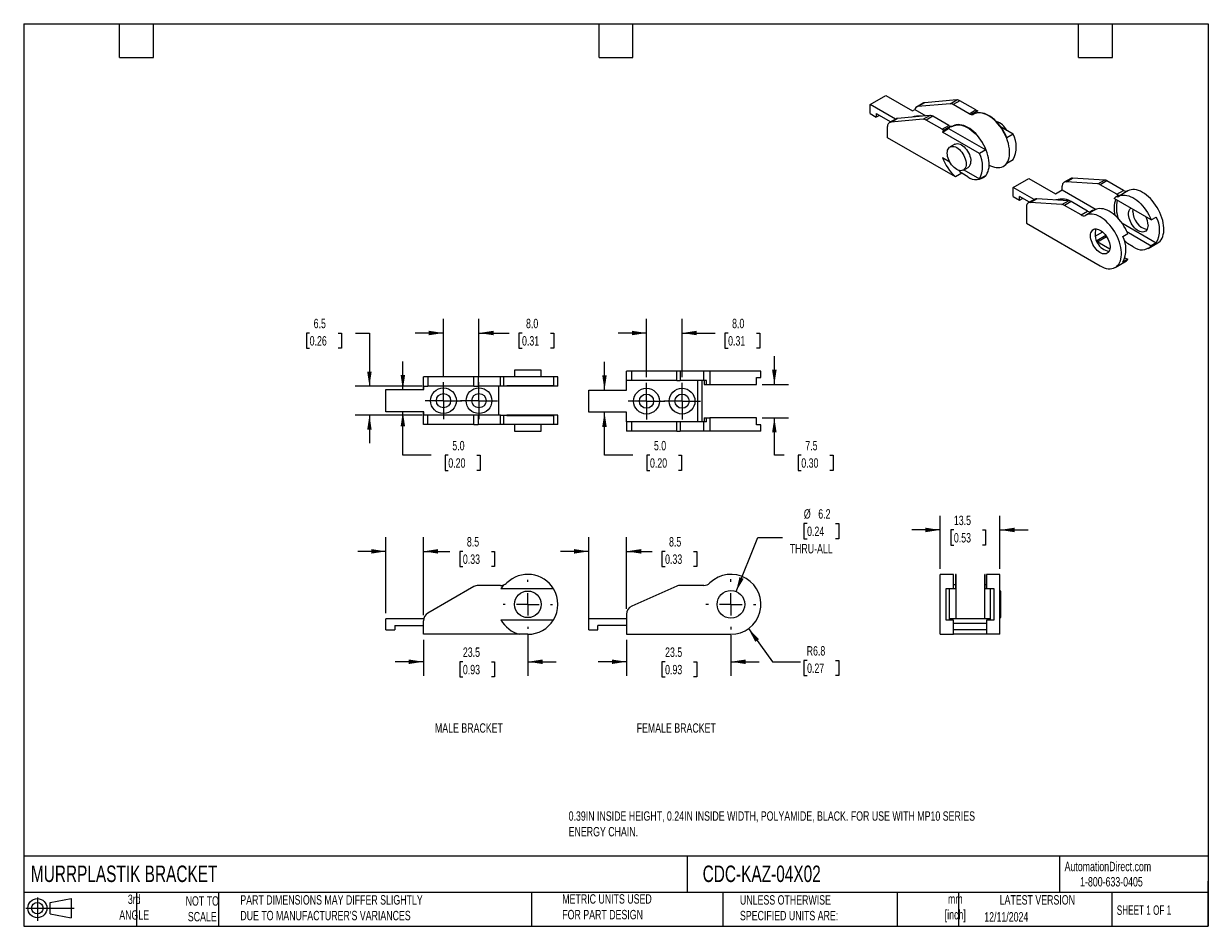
# Model space of a CAD drawing. Header units: millimetres. Extents: x 6 to 273, y 6 to 210.
import ezdxf

# ---------------------------------------------------------------- set-up
doc = ezdxf.new("R2010")
doc.units = ezdxf.units.MM
doc.layers.add('TEXT', color=140, linetype='Continuous', lineweight=25)
doc.styles.add('SLDTEXTSTYLE0', font='TXT', dxfattribs={"width": 0.7})
doc.styles.add('SLDTEXTSTYLE1', font='TXT', dxfattribs={"width": 0.65})
doc.dimstyles.new('SLDDIMSTYLE0', dxfattribs={"dimtxt": 2.158008, "dimasz": 3.302, "dimexe": 0, "dimexo": 0.0625, "dimgap": 0.539502, "dimtad": 0, "dimtih": 1, "dimtoh": 1, "dimrnd": 1e-09, "dimzin": 12, "dimdsep": 46, "dimtxsty": 'SLDTEXTSTYLE0', "dimsah": 1, "dimcen": 0, "dimadec": 0, "dimazin": 3, "dimtfac": 1, "dimtofl": 0, "dimtmove": 0, "dimatfit": 3, "dimfxl": 0, "dimfrac": 2, "dimtolj": 1, "dimtzin": 12, "dimarcsym": 0})
doc.dimstyles.new('SLDDIMSTYLE1', dxfattribs={"dimtxt": 2.158008, "dimasz": 3.302, "dimexe": 0, "dimexo": 0.0625, "dimgap": 0.539502, "dimtad": 0, "dimtih": 1, "dimtoh": 1, "dimrnd": 1e-09, "dimzin": 12, "dimdsep": 46, "dimtxsty": 'SLDTEXTSTYLE0', "dimsah": 1, "dimcen": 0, "dimadec": 0, "dimazin": 3, "dimtfac": 1, "dimtofl": 0, "dimtmove": 0, "dimatfit": 3, "dimfxl": 0, "dimfrac": 2, "dimtolj": 1, "dimtzin": 12, "dimarcsym": 0})
doc.dimstyles.new('SLDDIMSTYLE2', dxfattribs={"dimtxt": 2.158008, "dimasz": 3.302, "dimexe": 0, "dimexo": 0.0625, "dimgap": 0.539502, "dimtad": 0, "dimtih": 1, "dimtoh": 1, "dimrnd": 1e-09, "dimzin": 12, "dimdsep": 46, "dimtxsty": 'SLDTEXTSTYLE0', "dimsah": 1, "dimcen": 0.09, "dimadec": 0, "dimazin": 3, "dimtfac": 1, "dimtmove": 0, "dimatfit": 0, "dimfxl": 0, "dimfrac": 2, "dimtolj": 1, "dimtzin": 12, "dimarcsym": 0})
doc.dimstyles.new('SLDDIMSTYLE3', dxfattribs={"dimtxt": 2.158008, "dimasz": 3.302, "dimexe": 0, "dimexo": 0.0625, "dimgap": 0.539502, "dimtad": 0, "dimtih": 1, "dimtoh": 1, "dimrnd": 1e-09, "dimzin": 4, "dimdsep": 46, "dimtxsty": 'SLDTEXTSTYLE0', "dimsah": 1, "dimcen": 0.09, "dimadec": 0, "dimazin": 1, "dimtfac": 1, "dimtmove": 0, "dimatfit": 0, "dimfxl": 0, "dimfrac": 2, "dimtolj": 1, "dimtzin": 12, "dimarcsym": 0})

# ---------------------------------------------------------------- blocks, each defined once
blk = doc.blocks.new('Block11')
at = {"color": 7, "linetype": 'Continuous', "lineweight": 18}
for p, q in [((0, 2.88), (10.87, 2.88)), ((2.59, 5.31), (2.59, 0)), ((5.48, 4.17), (10.18, 5.03)), ((5.48, 1.6), (5.48, 4.17)), ((10.18, 5.03), (10.18, 0.73)), ((5.48, 1.6), (10.18, 0.73))]:
    blk.add_line(p, q, dxfattribs=at)
for radius in [2.15, 1.29]:
    blk.add_circle((2.59, 2.88), radius, dxfattribs=at)
blk = doc.blocks.new('Block12')
at = {"color": 7, "linetype": 'Continuous'}
blk.add_blockref('Block11', (0, 0), dxfattribs=at)
blk = doc.blocks.new('_D')
at = {"color": 7, "linetype": 'Continuous', "lineweight": 0}
for p, q in [((182.72, 97.04), (181.99, 97.04)), ((181.99, 97.04), (181.99, 93.61)), ((189.13, 97.04), (189.85, 97.04)), ((189.85, 97.04), (189.85, 93.61)), ((166.73, 81.71), (171.66, 93.9)), ((171.66, 93.9), (177.21, 93.9)), ((181.99, 93.61), (182.72, 93.61)), ((189.85, 93.61), (189.13, 93.61))]:
    blk.add_line(p, q, dxfattribs=at)
at = {"color": 7, "linetype": 'Continuous', "lineweight": 18}
blk.add_solid([(166.73, 81.71), (168.44, 84.58), (167.5, 84.96)], dxfattribs=at)
at = {"color": 7, "linetype": 'Continuous', "lineweight": 18, "char_height": 2.117, "attachment_point": 1, "style": 'SLDTEXTSTYLE0'}
for s, insert in [('%%c', (181.99, 100.25)), ('6.2', (185.24, 100.25)), ('0.24', (182.72, 96.33)), ('THRU-ALL', (178.8, 92.42))]:
    blk.add_mtext(s, dxfattribs=dict(at, insert=insert))
blk = doc.blocks.new('_D_1')
at = {"color": 7, "linetype": 'Continuous', "lineweight": 0}
for p, q in [((169.53, 73.36), (174.92, 65.91)), ((174.92, 65.91), (181.27, 65.91)), ((182.72, 66.21), (181.99, 66.21)), ((181.99, 66.21), (181.99, 62.78)), ((189.13, 66.21), (189.85, 66.21)), ((189.85, 66.21), (189.85, 62.78)), ((181.99, 62.78), (182.72, 62.78)), ((189.85, 62.78), (189.13, 62.78))]:
    blk.add_line(p, q, dxfattribs=at)
at = {"color": 7, "linetype": 'Continuous', "lineweight": 18}
blk.add_solid([(169.53, 73.36), (171.05, 70.39), (171.87, 70.98)], dxfattribs=at)
at = {"color": 7, "linetype": 'Continuous', "lineweight": 18, "char_height": 2.117, "attachment_point": 1, "style": 'SLDTEXTSTYLE0'}
for s, insert in [('R6.8', (182.63, 69.42)), ('0.27', (182.72, 65.51))]:
    blk.add_mtext(s, dxfattribs=dict(at, insert=insert))
blk = doc.blocks.new('_D_2')
at = {"color": 7, "linetype": 'Continuous', "lineweight": 0}
for p, q in [((142.07, 70.81), (142.07, 62.73)), ((165.57, 71.92), (165.57, 62.73)), ((142.07, 65.91), (135.72, 65.91)), ((150.75, 65.91), (150.02, 65.91)), ((150.02, 65.91), (150.02, 62.48)), ((157.16, 65.91), (157.88, 65.91)), ((157.88, 65.91), (157.88, 62.48)), ((165.57, 65.91), (171.92, 65.91)), ((150.02, 62.48), (150.75, 62.48)), ((157.88, 62.48), (157.16, 62.48))]:
    blk.add_line(p, q, dxfattribs=at)
at = {"color": 7, "linetype": 'Continuous', "lineweight": 18}
for points in [[(142.07, 65.91), (138.77, 66.41), (138.77, 65.4)], [(165.57, 65.91), (168.88, 65.4), (168.88, 66.41)]]:
    blk.add_solid(points, dxfattribs=at)
at = {"color": 7, "linetype": 'Continuous', "lineweight": 18, "char_height": 2.117, "attachment_point": 1, "style": 'SLDTEXTSTYLE0'}
for s, insert in [('23.5', (150.75, 69.12)), ('0.93', (150.75, 65.2))]:
    blk.add_mtext(s, dxfattribs=dict(at, insert=insert))
blk = doc.blocks.new('_D_3')
at = {"color": 7, "linetype": 'Continuous', "lineweight": 0}
for p, q in [((133.57, 74.35), (133.57, 93.94)), ((142.07, 77.85), (142.07, 93.94)), ((133.57, 90.76), (127.22, 90.76)), ((142.07, 90.76), (147.82, 90.76)), ((150.75, 90.76), (150.02, 90.76)), ((150.02, 90.76), (150.02, 87.33)), ((157.16, 90.76), (157.88, 90.76)), ((157.88, 90.76), (157.88, 87.33)), ((150.02, 87.33), (150.75, 87.33)), ((157.88, 87.33), (157.16, 87.33))]:
    blk.add_line(p, q, dxfattribs=at)
at = {"color": 7, "linetype": 'Continuous', "lineweight": 18}
for points in [[(133.57, 90.76), (130.27, 91.27), (130.27, 90.25)], [(142.07, 90.76), (145.38, 90.25), (145.38, 91.27)]]:
    blk.add_solid(points, dxfattribs=at)
at = {"color": 7, "linetype": 'Continuous', "lineweight": 18, "char_height": 2.117, "attachment_point": 1, "style": 'SLDTEXTSTYLE0'}
for s, insert in [('8.5', (151.64, 93.97)), ('0.33', (150.75, 90.06))]:
    blk.add_mtext(s, dxfattribs=dict(at, insert=insert))
blk = doc.blocks.new('_D_4')
at = {"color": 7, "linetype": 'Continuous', "lineweight": 0}
for p, q in [((87.9, 76.85), (87.9, 93.94)), ((96.35, 76.39), (96.35, 93.94)), ((87.9, 90.76), (81.55, 90.76)), ((96.35, 90.76), (102.31, 90.76)), ((105.23, 90.76), (104.51, 90.76)), ((104.51, 90.76), (104.51, 87.33)), ((111.65, 90.76), (112.37, 90.76)), ((112.37, 90.76), (112.37, 87.33)), ((104.51, 87.33), (105.23, 87.33)), ((112.37, 87.33), (111.65, 87.33))]:
    blk.add_line(p, q, dxfattribs=at)
at = {"color": 7, "linetype": 'Continuous', "lineweight": 18}
for points in [[(87.9, 90.76), (84.6, 91.27), (84.6, 90.25)], [(96.35, 90.76), (99.66, 90.25), (99.66, 91.27)]]:
    blk.add_solid(points, dxfattribs=at)
at = {"color": 7, "linetype": 'Continuous', "lineweight": 18, "char_height": 2.117, "attachment_point": 1, "style": 'SLDTEXTSTYLE0'}
for s, insert in [('8.5', (106.13, 93.97)), ('0.33', (105.23, 90.06))]:
    blk.add_mtext(s, dxfattribs=dict(at, insert=insert))
blk = doc.blocks.new('_D_5')
at = {"color": 7, "linetype": 'Continuous', "lineweight": 0}
for p, q in [((119.85, 72.02), (119.85, 62.73)), ((96.35, 70.81), (96.35, 62.73)), ((96.35, 65.91), (90, 65.91)), ((105.23, 65.91), (104.51, 65.91)), ((104.51, 65.91), (104.51, 62.48)), ((111.65, 65.91), (112.37, 65.91)), ((112.37, 65.91), (112.37, 62.48)), ((119.85, 65.91), (126.2, 65.91)), ((104.51, 62.48), (105.23, 62.48)), ((112.37, 62.48), (111.65, 62.48))]:
    blk.add_line(p, q, dxfattribs=at)
at = {"color": 7, "linetype": 'Continuous', "lineweight": 18}
for points in [[(96.35, 65.91), (93.05, 66.41), (93.05, 65.4)], [(119.85, 65.91), (123.16, 65.4), (123.16, 66.41)]]:
    blk.add_solid(points, dxfattribs=at)
at = {"color": 7, "linetype": 'Continuous', "lineweight": 18, "char_height": 2.117, "attachment_point": 1, "style": 'SLDTEXTSTYLE0'}
for s, insert in [('23.5', (105.23, 69.12)), ('0.93', (105.23, 65.2))]:
    blk.add_mtext(s, dxfattribs=dict(at, insert=insert))
blk = doc.blocks.new('SW_CENTERMARKSYMBOL_0')
at = {"color": 0, "linetype": 'Continuous', "lineweight": 18}
for p, q in [((0, 5.08), (0, 5.54)), ((-5.08, 0), (-5.54, 0)), ((0, 0), (-2.54, 0)), ((0, 0), (0, 2.54)), ((0, 0), (0, -2.54)), ((0, 0), (2.54, 0)), ((5.08, 0), (5.54, 0)), ((0, -5.08), (0, -5.54))]:
    blk.add_line(p, q, dxfattribs=at)
blk = doc.blocks.new('SW_CENTERMARKSYMBOL_1')
at = {"color": 0, "linetype": 'Continuous', "lineweight": 18}
for p, q in [((0, 5.08), (0, 5.64)), ((-5.08, 0), (-5.64, 0)), ((0, 0), (-2.54, 0)), ((0, 0), (0, 2.54)), ((0, 0), (0, -2.54)), ((0, 0), (2.54, 0)), ((5.08, 0), (5.64, 0)), ((0, -5.08), (0, -5.64))]:
    blk.add_line(p, q, dxfattribs=at)
blk = doc.blocks.new('_D_6')
at = {"color": 7, "linetype": 'Continuous', "lineweight": 0}
for p, q in [((175.35, 128.33), (175.35, 134.68)), ((172.58, 128.33), (178.52, 128.33)), ((172.58, 120.83), (178.52, 120.83)), ((175.35, 112.41), (175.35, 120.83)), ((177.53, 112.41), (175.35, 112.41)), ((181.42, 112.41), (180.7, 112.41)), ((180.7, 112.41), (180.7, 108.98)), ((187.83, 112.41), (188.56, 112.41)), ((188.56, 112.41), (188.56, 108.98)), ((180.7, 108.98), (181.42, 108.98)), ((188.56, 108.98), (187.83, 108.98))]:
    blk.add_line(p, q, dxfattribs=at)
at = {"color": 7, "linetype": 'Continuous', "lineweight": 18}
for points in [[(175.35, 128.33), (175.86, 131.63), (174.84, 131.63)], [(175.35, 120.83), (174.84, 117.53), (175.86, 117.53)]]:
    blk.add_solid(points, dxfattribs=at)
at = {"color": 7, "linetype": 'Continuous', "lineweight": 18, "char_height": 2.117, "attachment_point": 1, "style": 'SLDTEXTSTYLE0'}
for s, insert in [('7.5', (182.32, 115.62)), ('0.30', (181.42, 111.71))]:
    blk.add_mtext(s, dxfattribs=dict(at, insert=insert))
blk = doc.blocks.new('_D_7')
at = {"color": 7, "linetype": 'Continuous', "lineweight": 0}
for p, q in [((146.57, 129.99), (146.57, 143.09)), ((154.57, 129.99), (154.57, 143.09)), ((146.57, 139.91), (140.22, 139.91)), ((154.57, 139.91), (162.01, 139.91)), ((164.94, 139.91), (164.21, 139.91)), ((164.21, 139.91), (164.21, 136.48)), ((171.35, 139.91), (172.08, 139.91)), ((172.08, 139.91), (172.08, 136.48)), ((164.21, 136.48), (164.94, 136.48)), ((172.08, 136.48), (171.35, 136.48))]:
    blk.add_line(p, q, dxfattribs=at)
at = {"color": 7, "linetype": 'Continuous', "lineweight": 18}
for points in [[(146.57, 139.91), (143.27, 140.42), (143.27, 139.41)], [(154.57, 139.91), (157.88, 139.41), (157.88, 140.42)]]:
    blk.add_solid(points, dxfattribs=at)
at = {"color": 7, "linetype": 'Continuous', "lineweight": 18, "char_height": 2.117, "attachment_point": 1, "style": 'SLDTEXTSTYLE0'}
for s, insert in [('8.0', (165.84, 143.12)), ('0.31', (164.94, 139.21))]:
    blk.add_mtext(s, dxfattribs=dict(at, insert=insert))
blk = doc.blocks.new('_D_8')
at = {"color": 7, "linetype": 'Continuous', "lineweight": 0}
for p, q in [((100.85, 130.09), (100.85, 143.09)), ((108.85, 130.09), (108.85, 143.09)), ((100.85, 139.91), (94.5, 139.91)), ((108.85, 139.91), (115.62, 139.91)), ((118.54, 139.91), (117.82, 139.91)), ((117.82, 139.91), (117.82, 136.48)), ((124.95, 139.91), (125.68, 139.91)), ((125.68, 139.91), (125.68, 136.48)), ((117.82, 136.48), (118.54, 136.48)), ((125.68, 136.48), (124.95, 136.48))]:
    blk.add_line(p, q, dxfattribs=at)
at = {"color": 7, "linetype": 'Continuous', "lineweight": 18}
for points in [[(100.85, 139.91), (97.55, 140.42), (97.55, 139.41)], [(108.85, 139.91), (112.16, 139.41), (112.16, 140.42)]]:
    blk.add_solid(points, dxfattribs=at)
at = {"color": 7, "linetype": 'Continuous', "lineweight": 18, "char_height": 2.117, "attachment_point": 1, "style": 'SLDTEXTSTYLE0'}
for s, insert in [('8.0', (119.44, 143.12)), ('0.31', (118.54, 139.21))]:
    blk.add_mtext(s, dxfattribs=dict(at, insert=insert))
blk = doc.blocks.new('_D_9')
at = {"color": 7, "linetype": 'Continuous', "lineweight": 0}
for p, q in [((91.71, 127.18), (91.71, 133.53)), ((91.71, 112.41), (91.71, 122.18)), ((98.06, 112.41), (91.71, 112.41)), ((101.95, 112.41), (101.23, 112.41)), ((101.23, 112.41), (101.23, 108.98)), ((108.37, 112.41), (109.09, 112.41)), ((109.09, 112.41), (109.09, 108.98)), ((101.23, 108.98), (101.95, 108.98)), ((109.09, 108.98), (108.37, 108.98))]:
    blk.add_line(p, q, dxfattribs=at)
at = {"color": 7, "linetype": 'Continuous', "lineweight": 18}
for points in [[(91.71, 127.18), (92.22, 130.48), (91.21, 130.48)], [(91.71, 122.18), (91.21, 118.88), (92.22, 118.88)]]:
    blk.add_solid(points, dxfattribs=at)
at = {"color": 7, "linetype": 'Continuous', "lineweight": 18, "char_height": 2.117, "attachment_point": 1, "style": 'SLDTEXTSTYLE0'}
for s, insert in [('5.0', (102.85, 115.62)), ('0.20', (101.95, 111.71))]:
    blk.add_mtext(s, dxfattribs=dict(at, insert=insert))
blk = doc.blocks.new('_D_10')
at = {"color": 7, "linetype": 'Continuous', "lineweight": 0}
for p, q in [((137.11, 127.08), (137.11, 133.43)), ((137.11, 112.41), (137.11, 122.08)), ((143.46, 112.41), (137.11, 112.41)), ((147.35, 112.41), (146.62, 112.41)), ((146.62, 112.41), (146.62, 108.98)), ((153.76, 112.41), (154.48, 112.41)), ((154.48, 112.41), (154.48, 108.98)), ((146.62, 108.98), (147.35, 108.98)), ((154.48, 108.98), (153.76, 108.98))]:
    blk.add_line(p, q, dxfattribs=at)
at = {"color": 7, "linetype": 'Continuous', "lineweight": 18}
for points in [[(137.11, 127.08), (137.61, 130.38), (136.6, 130.38)], [(137.11, 122.08), (136.6, 118.78), (137.61, 118.78)]]:
    blk.add_solid(points, dxfattribs=at)
at = {"color": 7, "linetype": 'Continuous', "lineweight": 18, "char_height": 2.117, "attachment_point": 1, "style": 'SLDTEXTSTYLE0'}
for s, insert in [('5.0', (148.24, 115.62)), ('0.20', (147.35, 111.71))]:
    blk.add_mtext(s, dxfattribs=dict(at, insert=insert))
blk = doc.blocks.new('_D_11')
at = {"color": 7, "linetype": 'Continuous', "lineweight": 0}
for p, q in [((70.73, 139.91), (70, 139.91)), ((70, 139.91), (70, 136.48)), ((77.14, 139.91), (77.87, 139.91)), ((77.87, 139.91), (77.87, 136.48)), ((81.03, 139.91), (84.19, 139.91)), ((84.19, 139.91), (84.19, 127.93)), ((70, 136.48), (70.73, 136.48)), ((77.87, 136.48), (77.14, 136.48)), ((96.08, 127.93), (81.01, 127.93)), ((96.08, 121.43), (81.01, 121.43)), ((84.19, 121.43), (84.19, 115.08))]:
    blk.add_line(p, q, dxfattribs=at)
at = {"color": 7, "linetype": 'Continuous', "lineweight": 18}
for points in [[(84.19, 127.93), (84.69, 131.23), (83.68, 131.23)], [(84.19, 121.43), (83.68, 118.13), (84.69, 118.13)]]:
    blk.add_solid(points, dxfattribs=at)
at = {"color": 7, "linetype": 'Continuous', "lineweight": 18, "char_height": 2.117, "attachment_point": 1, "style": 'SLDTEXTSTYLE0'}
for s, insert in [('6.5', (71.63, 143.12)), ('0.26', (70.73, 139.21))]:
    blk.add_mtext(s, dxfattribs=dict(at, insert=insert))
blk = doc.blocks.new('SW_CENTERMARKSYMBOL_2')
at = {"color": 0, "linetype": 'Continuous', "lineweight": 18}
for p, q in [((0, 2.54), (0, 4.14)), ((-2.54, 0), (-4.14, 0)), ((0, 0), (-2.54, 0)), ((0, 0), (0, 2.54)), ((0, 0), (0, -2.54)), ((0, 0), (2.54, 0)), ((2.54, 0), (4.14, 0)), ((0, -2.54), (0, -4.14))]:
    blk.add_line(p, q, dxfattribs=at)
blk = doc.blocks.new('SW_CENTERMARKSYMBOL_3')
at = {"color": 0, "linetype": 'Continuous', "lineweight": 18}
for p, q in [((0, 2.54), (0, 4.14)), ((-2.54, 0), (-4.14, 0)), ((0, 0), (-2.54, 0)), ((0, 0), (0, 2.54)), ((0, 0), (0, -2.54)), ((0, 0), (2.54, 0)), ((2.54, 0), (4.14, 0)), ((0, -2.54), (0, -4.14))]:
    blk.add_line(p, q, dxfattribs=at)
blk = doc.blocks.new('SW_CENTERMARKSYMBOL_4')
at = {"color": 0, "linetype": 'Continuous', "lineweight": 18}
for p, q in [((0, 2.54), (0, 4.14)), ((-2.54, 0), (-4.14, 0)), ((0, 0), (-2.54, 0)), ((0, 0), (0, 2.54)), ((0, 0), (0, -2.54)), ((0, 0), (2.54, 0)), ((2.54, 0), (4.14, 0)), ((0, -2.54), (0, -4.14))]:
    blk.add_line(p, q, dxfattribs=at)
blk = doc.blocks.new('SW_CENTERMARKSYMBOL_5')
at = {"color": 0, "linetype": 'Continuous', "lineweight": 18}
for p, q in [((0, 2.54), (0, 4.14)), ((-2.54, 0), (-4.14, 0)), ((0, 0), (-2.54, 0)), ((0, 0), (0, 2.54)), ((0, 0), (0, -2.54)), ((0, 0), (2.54, 0)), ((2.54, 0), (4.14, 0)), ((0, -2.54), (0, -4.14))]:
    blk.add_line(p, q, dxfattribs=at)
blk = doc.blocks.new('_D_12')
at = {"color": 7, "linetype": 'Continuous', "lineweight": 0}
for p, q in [((212.65, 86.85), (212.65, 98.76)), ((226.15, 86.85), (226.15, 98.76)), ((212.65, 95.58), (206.3, 95.58)), ((215.77, 95.58), (215.05, 95.58)), ((215.05, 95.58), (215.05, 92.15)), ((222.19, 95.58), (222.91, 95.58)), ((222.91, 95.58), (222.91, 92.15)), ((226.15, 95.58), (232.5, 95.58)), ((215.05, 92.15), (215.77, 92.15)), ((222.91, 92.15), (222.19, 92.15))]:
    blk.add_line(p, q, dxfattribs=at)
at = {"color": 7, "linetype": 'Continuous', "lineweight": 18}
for points in [[(212.65, 95.58), (209.35, 96.09), (209.35, 95.07)], [(226.15, 95.58), (229.45, 95.07), (229.45, 96.09)]]:
    blk.add_solid(points, dxfattribs=at)
at = {"color": 7, "linetype": 'Continuous', "lineweight": 18, "char_height": 2.117, "attachment_point": 1, "style": 'SLDTEXTSTYLE0'}
for s, insert in [('13.5', (215.77, 98.79)), ('0.53', (215.77, 94.88))]:
    blk.add_mtext(s, dxfattribs=dict(at, insert=insert))

msp = doc.modelspace()

# ---------------------------------------------------------------- linework, layer by layer
for p, q in [((196.887, 191.358), (200.423, 193.399)), ((200.423, 193.399), (206.436, 189.928)), ((216.422, 192.395), (209.12, 191.742)), ((214.937, 191.538), (216.422, 192.395)), ((217.129, 192.206), (215.644, 191.349)), ((220.7, 190.144), (217.129, 192.206)), ((202.603, 188.059), (196.887, 191.358)), ((196.887, 189.317), (196.887, 191.358)), ((206.436, 189.928), (206.966, 190.234)), ((206.966, 190.234), (209.443, 188.804)), ((208.827, 191.652), (207.342, 190.795)), ((209.12, 191.742), (207.635, 190.885)), ((214.937, 191.538), (207.635, 190.885)), ((219.215, 189.287), (215.644, 191.349)), ((219.215, 189.287), (220.7, 190.144)), ((221.156, 189.968), (219.742, 189.152)), ((220.171, 189.177), (220.743, 189.507)), ((220.849, 189.446), (220.743, 189.507)), ((196.887, 189.317), (198.301, 188.501)), ((198.301, 189.317), (201.542, 187.446)), ((198.301, 189.317), (198.301, 188.501)), ((199.009, 188.909), (198.301, 188.501)), ((202.746, 188.141), (201.261, 187.284)), ((201.554, 187.375), (203.039, 188.232)), ((208.856, 188.027), (201.554, 187.375)), ((210.341, 188.885), (203.039, 188.232)), ((208.856, 188.027), (210.341, 188.885)), ((211.048, 188.695), (209.563, 187.838)), ((213.134, 185.777), (209.563, 187.838)), ((214.619, 186.634), (211.048, 188.695)), ((220.275, 189.223), (220.205, 189.182)), ((200.847, 183.888), (200.847, 186.369)), ((213.134, 185.777), (214.619, 186.634)), ((213.177, 185.139), (214.592, 185.956)), ((221.545, 180.309), (213.177, 185.139)), ((215.004, 186.417), (213.59, 185.601)), ((214.592, 185.956), (222.959, 181.125)), ((215.609, 186.529), (215.538, 186.488)), ((229.111, 184.676), (226.383, 186.251)), ((229.111, 184.676), (227.697, 183.86)), ((216.153, 175.052), (200.847, 183.888)), ((215.964, 182.405), (214.903, 181.792)), ((213.177, 179.423), (214.822, 178.474)), ((222.959, 181.125), (221.545, 180.309)), ((227.697, 178.144), (229.111, 178.96)), ((217.903, 176.596), (218.964, 177.208)), ((217.989, 176.646), (221.545, 174.593)), ((226.92, 177.471), (226.991, 177.512)), ((217.567, 175.868), (216.153, 175.052)), ((218.878, 175.111), (217.567, 175.868)), ((221.545, 174.593), (222.959, 175.409)), ((222.253, 174.777), (222.324, 174.818)), ((229.11, 172.675), (232.646, 174.716)), ((232.646, 174.716), (238.656, 171.246)), ((242.075, 174.713), (240.591, 173.856)), ((241.015, 173.948), (242.5, 174.805)), ((248.162, 173.497), (241.015, 173.948)), ((249.647, 174.354), (242.5, 174.805)), ((248.162, 173.497), (249.647, 174.354)), ((250.222, 174.163), (248.737, 173.306)), ((253.948, 172.012), (250.222, 174.163)), ((233.827, 169.952), (229.11, 172.675)), ((229.11, 170.634), (229.11, 172.675)), ((238.656, 171.246), (240.176, 172.124)), ((240.176, 172.124), (240.176, 172.94)), ((240.176, 172.124), (247.767, 167.742)), ((252.463, 171.155), (248.737, 173.306)), ((252.283, 170.611), (252.919, 170.979)), ((252.463, 171.155), (253.948, 172.012)), ((254.938, 171.907), (252.817, 170.683)), ((229.11, 170.634), (230.524, 169.817)), ((230.524, 169.817), (230.524, 170.634)), ((232.766, 169.339), (230.524, 170.634)), ((230.524, 169.817), (231.231, 170.225)), ((232.115, 168.287), (232.115, 164.612)), ((234.014, 170.06), (232.53, 169.203)), ((232.954, 169.294), (234.439, 170.152)), ((240.101, 168.843), (232.954, 169.294)), ((241.586, 169.7), (234.439, 170.152)), ((240.101, 168.843), (241.586, 169.7)), ((242.161, 169.509), (240.676, 168.652)), ((244.402, 166.501), (240.676, 168.652)), ((245.887, 167.359), (242.161, 169.509)), ((260.216, 165.373), (251.891, 170.179)), ((244.402, 166.501), (245.887, 167.359)), ((247.513, 167.621), (245.392, 166.397)), ((246.343, 167.182), (246.979, 167.55)), ((260.216, 165.373), (261.348, 166.026)), ((232.115, 164.612), (248.732, 155.02)), ((253.572, 164.717), (261.348, 160.228)), ((254.725, 162.746), (260.216, 159.575)), ((247.597, 161.712), (249.268, 162.677)), ((249.995, 161.872), (247.93, 160.68)), ((248.018, 160.494), (250.889, 158.836)), ((248.106, 160.443), (250.16, 161.628)), ((253.782, 161.658), (254.913, 162.311)), ((256.157, 159.306), (254.846, 160.063)), ((259.532, 158.972), (261.653, 160.196)), ((261.348, 160.228), (260.216, 159.575)), ((252.107, 154.685), (254.228, 155.91)), ((254.913, 156.514), (253.782, 155.86)), ((254.292, 156.872), (254.913, 156.514)), ((116.854, 131.53), (116.854, 130.03)), ((122.854, 131.53), (116.854, 131.53)), ((122.854, 130.03), (122.854, 131.53)), ((142.074, 129.23), (142.074, 131.33)), ((143.26, 131.33), (142.074, 131.33)), ((143.26, 129.23), (143.26, 131.33)), ((153.367, 131.33), (143.26, 131.33)), ((153.367, 129.23), (153.367, 131.33)), ((154.181, 131.33), (153.367, 131.33)), ((154.181, 131.33), (154.181, 129.23)), ((159.45, 131.33), (154.181, 131.33)), ((159.45, 129.23), (159.45, 131.33)), ((160.85, 131.33), (159.45, 131.33)), ((160.85, 131.33), (160.85, 128.33)), ((172.324, 131.33), (160.85, 131.33)), ((172.324, 129.93), (172.324, 131.33)), ((96.354, 127.18), (96.354, 130.03)), ((97.354, 130.03), (96.354, 130.03)), ((97.354, 130.03), (97.354, 127.93)), ((107.68, 130.03), (97.354, 130.03)), ((107.68, 127.93), (107.68, 130.03)), ((108.68, 130.03), (107.68, 130.03)), ((108.68, 130.03), (108.68, 127.93)), ((113.73, 130.03), (108.68, 130.03)), ((113.73, 127.93), (113.73, 130.03)), ((114.375, 130.03), (113.73, 130.03)), ((114.375, 130.03), (114.375, 128.03)), ((125.625, 130.03), (114.375, 130.03)), ((114.375, 128.03), (115.13, 128.03)), ((115.13, 128.03), (115.13, 127.93)), ((125.625, 128.03), (115.13, 128.03)), ((125.625, 130.03), (125.625, 128.03)), ((126.604, 130.03), (125.625, 130.03)), ((126.604, 127.93), (126.604, 130.03)), ((143.26, 129.23), (142.074, 129.23)), ((142.074, 127.08), (142.074, 129.23)), ((153.367, 129.23), (143.26, 129.23)), ((153.367, 129.23), (154.181, 129.23)), ((159.45, 129.23), (154.181, 129.23)), ((158.074, 129.23), (158.074, 119.93)), ((159.074, 119.93), (159.074, 129.23)), ((160.095, 129.23), (159.45, 129.23)), ((159.541, 129.23), (159.541, 128.33)), ((159.541, 128.33), (160.095, 128.33)), ((160.095, 128.33), (160.095, 129.23)), ((160.095, 128.33), (160.85, 128.33)), ((160.85, 128.33), (171.315, 128.33)), ((171.315, 129.93), (172.324, 129.93)), ((171.315, 128.33), (171.315, 129.93)), ((87.904, 122.18), (87.904, 127.18)), ((87.904, 127.18), (96.408, 127.18)), ((96.408, 127.18), (96.408, 127.93)), ((96.408, 127.93), (97.354, 127.93)), ((107.68, 127.93), (97.354, 127.93)), ((107.68, 127.93), (108.68, 127.93)), ((113.73, 127.93), (108.68, 127.93)), ((113.354, 121.43), (113.354, 127.93)), ((115.13, 127.93), (113.73, 127.93)), ((126.604, 127.93), (115.13, 127.93)), ((133.574, 122.08), (133.574, 127.08)), ((133.574, 127.08), (142.074, 127.08)), ((96.408, 122.18), (87.904, 122.18)), ((96.354, 119.33), (96.354, 122.18)), ((96.408, 121.43), (96.408, 122.18)), ((97.354, 121.43), (96.408, 121.43)), ((97.354, 119.33), (97.354, 121.43)), ((107.68, 121.43), (97.354, 121.43)), ((107.68, 119.33), (107.68, 121.43)), ((108.68, 121.43), (107.68, 121.43)), ((108.68, 121.43), (108.68, 119.33)), ((113.73, 121.43), (108.68, 121.43)), ((113.73, 119.33), (113.73, 121.43)), ((113.73, 121.43), (115.13, 121.43)), ((114.375, 121.33), (114.375, 119.33)), ((115.13, 121.33), (114.375, 121.33)), ((115.13, 121.43), (115.13, 121.33)), ((126.604, 121.43), (115.13, 121.43)), ((115.13, 121.33), (125.625, 121.33)), ((125.625, 121.33), (125.625, 119.33)), ((126.604, 119.33), (126.604, 121.43)), ((142.074, 122.08), (133.574, 122.08)), ((142.074, 119.93), (142.074, 122.08)), ((159.541, 120.83), (159.541, 119.93)), ((159.541, 120.83), (160.095, 120.83)), ((160.095, 119.93), (160.095, 120.83)), ((160.095, 120.83), (160.85, 120.83)), ((160.85, 120.83), (160.85, 117.83)), ((171.315, 120.83), (160.85, 120.83)), ((171.315, 119.23), (171.315, 120.83)), ((97.354, 119.33), (96.354, 119.33)), ((107.68, 119.33), (97.354, 119.33)), ((107.68, 119.33), (108.68, 119.33)), ((113.73, 119.33), (108.68, 119.33)), ((114.375, 119.33), (113.73, 119.33)), ((125.625, 119.33), (114.375, 119.33)), ((116.854, 119.33), (116.854, 117.83)), ((116.854, 117.83), (122.854, 117.83)), ((122.854, 117.83), (122.854, 119.33)), ((126.604, 119.33), (125.625, 119.33)), ((142.074, 119.93), (142.074, 117.83)), ((143.26, 119.93), (142.074, 119.93)), ((143.26, 117.83), (142.074, 117.83)), ((143.26, 117.83), (143.26, 119.93)), ((153.367, 119.93), (143.26, 119.93)), ((153.367, 117.83), (143.26, 117.83)), ((153.367, 117.83), (153.367, 119.93)), ((154.181, 119.93), (153.367, 119.93)), ((153.367, 117.83), (154.181, 117.83)), ((154.181, 119.93), (154.181, 117.83)), ((159.45, 119.93), (154.181, 119.93)), ((159.45, 117.83), (154.181, 117.83)), ((159.45, 117.83), (159.45, 119.93)), ((160.095, 119.93), (159.45, 119.93)), ((160.85, 117.83), (159.45, 117.83)), ((172.324, 117.83), (160.85, 117.83)), ((172.324, 119.23), (171.315, 119.23)), ((172.324, 117.83), (172.324, 119.23)), ((215.649, 85.583), (212.649, 85.583)), ((212.649, 72.083), (212.649, 85.583)), ((215.649, 82.383), (215.649, 85.583)), ((216.249, 85.583), (216.149, 85.583)), ((216.149, 85.583), (216.149, 82.333)), ((216.249, 75.583), (216.249, 85.583)), ((222.849, 85.583), (222.749, 85.583)), ((222.749, 75.583), (222.749, 85.583)), ((222.849, 82.333), (222.849, 85.583)), ((226.149, 85.583), (223.149, 85.583)), ((223.149, 85.583), (223.149, 82.383)), ((226.149, 72.083), (226.149, 85.583)), ((107.68, 82.815), (97.354, 76.853)), ((113.73, 83.083), (108.68, 83.083)), ((153.367, 82.91), (143.26, 78.41)), ((159.45, 83.083), (154.181, 83.083)), ((216.149, 83.189), (215.649, 83.189)), ((223.149, 83.189), (222.849, 83.189)), ((125.625, 82.333), (113.791, 82.333)), ((214.049, 82.383), (215.649, 82.383)), ((214.049, 75.283), (214.049, 82.383)), ((214.749, 75.283), (214.749, 82.383)), ((216.149, 82.333), (214.749, 82.333)), ((224.049, 82.333), (222.849, 82.333)), ((223.149, 82.383), (224.749, 82.383)), ((224.049, 75.283), (224.049, 82.383)), ((224.749, 82.383), (224.749, 75.283)), ((226.349, 81.833), (226.149, 81.833)), ((226.349, 78.833), (226.349, 81.833)), ((226.349, 75.833), (226.349, 78.833)), ((87.904, 73.083), (87.904, 75.583)), ((96.408, 75.583), (87.904, 75.583)), ((96.354, 72.083), (96.354, 75.121)), ((113.791, 75.333), (125.625, 75.333)), ((133.574, 73.083), (133.574, 75.583)), ((142.074, 75.583), (133.574, 75.583)), ((142.074, 76.583), (142.074, 72.083)), ((215.649, 75.283), (214.049, 75.283)), ((224.049, 75.583), (214.749, 75.583)), ((215.649, 72.083), (215.649, 75.283)), ((223.149, 75.283), (223.149, 72.083)), ((224.749, 75.283), (223.149, 75.283)), ((226.149, 75.833), (226.349, 75.833)), ((87.904, 73.083), (89.904, 73.083)), ((89.904, 74.083), (96.354, 74.083)), ((89.904, 74.083), (89.904, 73.083)), ((118, 72.083), (96.354, 72.083)), ((119.854, 72.083), (118, 72.083)), ((133.574, 73.083), (135.574, 73.083)), ((135.574, 73.083), (135.574, 74.083)), ((142.074, 74.083), (135.574, 74.083)), ((142.074, 72.083), (165.574, 72.083)), ((212.649, 72.083), (215.649, 72.083)), ((215.649, 74.583), (223.149, 74.583)), ((223.149, 73.083), (215.649, 73.083)), ((223.149, 72.083), (215.649, 72.083)), ((226.149, 72.083), (223.149, 72.083))]:
    msp.add_line(p, q)
at = {"flags": 128}
for points in [[(209.12, 191.742), (208.966, 191.713), (208.827, 191.652)], [(223.719, 177.709), (224, 177.568), (224.452, 177.383), (224.894, 177.251), (225.325, 177.176), (225.739, 177.156), (226.134, 177.192), (226.504, 177.284), (226.848, 177.432), (227.162, 177.633), (227.442, 177.885), (227.687, 178.188), (227.895, 178.537), (228.062, 178.929), (228.189, 179.362), (228.273, 179.831), (228.314, 180.331), (228.311, 180.859), (228.265, 181.409), (228.176, 181.977), (228.045, 182.557), (227.873, 183.143), (227.661, 183.732), (227.412, 184.316), (227.127, 184.892), (226.81, 185.453), (226.463, 185.994), (226.09, 186.512), (225.693, 187), (225.276, 187.454), (224.844, 187.871), (224.4, 188.246), (223.948, 188.576), (223.493, 188.859), (223.038, 189.09), (222.588, 189.27), (222.146, 189.394), (221.717, 189.464), (221.305, 189.477), (220.913, 189.434), (220.545, 189.336), (220.205, 189.182), (220.205, 189.182)], [(227.697, 183.86), (227.445, 184.439), (227.158, 185.008), (226.839, 185.563), (226.491, 186.097), (226.118, 186.607), (225.722, 187.088), (225.307, 187.536), (224.877, 187.946), (224.436, 188.314), (223.987, 188.639), (223.535, 188.916), (223.084, 189.142), (222.637, 189.318), (222.199, 189.439), (221.774, 189.506), (221.366, 189.518), (220.978, 189.474), (220.613, 189.376), (220.275, 189.223)], [(215.538, 186.488), (215.875, 186.641), (216.24, 186.739), (216.628, 186.783), (217.037, 186.771), (217.462, 186.704), (217.9, 186.583), (218.346, 186.408), (218.797, 186.181), (219.249, 185.904), (219.698, 185.579), (220.139, 185.211), (220.569, 184.801), (220.984, 184.353), (221.38, 183.872), (221.754, 183.362), (222.101, 182.828), (222.42, 182.273), (222.707, 181.704), (222.959, 181.125)], [(222.324, 174.818), (222.565, 174.979), (222.846, 175.232), (223.091, 175.534), (223.298, 175.883), (223.466, 176.276), (223.593, 176.709), (223.677, 177.177), (223.718, 177.678), (223.715, 178.206), (223.669, 178.756), (223.58, 179.323), (223.449, 179.903), (223.277, 180.49), (223.065, 181.078), (222.816, 181.663), (222.531, 182.238), (222.214, 182.799), (221.867, 183.341), (221.493, 183.858), (221.097, 184.346), (220.68, 184.801), (220.248, 185.218), (219.804, 185.593), (219.352, 185.923), (218.897, 186.205), (218.442, 186.437), (217.991, 186.616), (217.55, 186.741), (217.121, 186.811), (216.709, 186.824), (216.317, 186.781), (215.949, 186.683), (215.609, 186.529)], [(218.525, 177.97), (218.503, 177.634), (218.439, 177.329), (218.333, 177.063), (218.188, 176.84), (218.007, 176.665), (217.793, 176.541), (217.55, 176.472), (217.285, 176.457), (217.001, 176.499), (216.705, 176.595), (216.403, 176.745), (216.101, 176.944), (215.806, 177.189), (215.522, 177.475), (215.256, 177.796), (215.014, 178.145), (214.8, 178.516), (214.619, 178.9), (214.474, 179.291), (214.368, 179.679), (214.304, 180.058), (214.282, 180.419), (214.304, 180.755), (214.368, 181.059), (214.474, 181.326), (214.619, 181.549), (214.8, 181.724), (215.014, 181.848), (215.256, 181.917), (215.522, 181.931), (215.806, 181.89), (216.101, 181.793), (216.403, 181.644), (216.705, 181.445), (217.001, 181.2), (217.285, 180.914), (217.55, 180.593), (217.793, 180.244), (218.007, 179.873), (218.188, 179.488), (218.333, 179.098), (218.439, 178.709), (218.503, 178.331), (218.525, 177.97)], [(215.964, 182.405), (216.075, 182.46), (216.317, 182.529), (216.583, 182.544), (216.866, 182.502), (217.162, 182.406), (217.464, 182.256), (217.766, 182.057), (218.062, 181.812), (218.345, 181.526), (218.611, 181.205), (218.853, 180.856), (219.067, 180.485), (219.249, 180.101), (219.394, 179.71), (219.499, 179.322), (219.564, 178.943), (219.585, 178.582)], [(216.899, 176.526), (217.109, 176.306), (217.567, 175.868)], [(252.817, 170.683), (253.152, 170.835), (253.515, 170.933), (253.901, 170.977), (254.307, 170.966), (254.73, 170.901), (255.165, 170.781), (255.61, 170.609), (256.059, 170.385), (256.509, 170.111), (256.955, 169.79), (257.395, 169.426), (257.824, 169.02), (258.237, 168.577), (258.633, 168.1), (259.006, 167.594), (259.354, 167.064), (259.674, 166.514), (259.962, 165.948), (260.216, 165.373)], [(261.653, 160.196), (261.895, 160.357), (262.175, 160.61), (262.42, 160.912), (262.628, 161.261), (262.795, 161.654), (262.922, 162.087), (263.006, 162.556), (263.047, 163.056), (263.044, 163.584), (262.998, 164.134), (262.909, 164.702), (262.778, 165.281), (262.606, 165.868), (262.394, 166.456), (262.145, 167.041), (261.86, 167.616), (261.543, 168.178), (261.196, 168.719), (260.823, 169.236), (260.426, 169.724), (260.009, 170.179), (259.577, 170.596), (259.133, 170.971), (258.681, 171.301), (258.226, 171.583), (257.771, 171.815), (257.321, 171.994), (256.879, 172.119), (256.45, 172.189), (256.038, 172.202), (255.646, 172.159), (255.278, 172.061), (254.938, 171.907)], [(259.48, 164.205), (259.459, 163.865), (259.395, 163.556), (259.291, 163.285), (259.147, 163.056), (258.967, 162.874), (258.755, 162.743), (258.514, 162.664), (258.249, 162.641), (257.966, 162.672), (257.669, 162.758), (257.365, 162.897), (257.059, 163.085), (256.758, 163.321), (256.467, 163.598), (256.192, 163.911), (255.939, 164.255), (255.711, 164.622), (255.515, 165.006), (255.353, 165.399), (255.228, 165.794), (255.144, 166.182), (255.102, 166.556), (255.102, 166.909), (255.144, 167.235), (255.228, 167.525), (255.353, 167.776), (255.515, 167.982), (255.584, 168.047)], [(248.732, 155.02), (249.188, 154.782), (249.639, 154.597), (250.082, 154.465), (250.512, 154.39), (250.926, 154.37), (251.321, 154.406), (251.691, 154.498), (252.035, 154.646), (252.349, 154.847), (252.629, 155.099), (252.874, 155.402), (253.082, 155.751), (253.249, 156.143), (253.376, 156.576), (253.46, 157.045), (253.501, 157.545), (253.498, 158.073), (253.453, 158.623), (253.364, 159.191), (253.232, 159.771), (253.06, 160.357), (252.848, 160.946), (252.599, 161.53), (252.314, 162.106), (251.997, 162.667), (251.65, 163.208), (251.277, 163.726), (250.88, 164.214), (250.464, 164.668), (250.031, 165.085), (249.587, 165.46), (249.136, 165.79), (248.68, 166.073), (248.225, 166.305), (247.775, 166.484), (247.333, 166.609), (246.904, 166.678), (246.492, 166.691), (246.1, 166.649), (245.732, 166.55), (245.392, 166.397)], [(254.913, 162.311), (254.659, 162.887), (254.37, 163.452), (254.051, 164.002), (253.703, 164.533), (253.329, 165.039), (252.934, 165.515), (252.52, 165.958), (252.092, 166.364), (251.652, 166.729), (251.205, 167.05), (250.755, 167.323), (250.306, 167.547), (249.862, 167.72), (249.427, 167.839), (249.004, 167.905), (248.598, 167.915), (248.212, 167.871), (247.849, 167.773), (247.513, 167.621)], [(256.086, 167.307), (256.108, 167.647), (256.121, 167.737)], [(246.54, 161.797), (246.562, 162.137), (246.625, 162.445), (246.73, 162.717), (246.873, 162.946), (247.053, 163.128), (247.266, 163.259), (247.507, 163.337), (247.771, 163.361), (248.055, 163.33), (248.352, 163.244), (248.656, 163.105), (248.961, 162.916), (249.263, 162.681), (249.553, 162.404), (249.828, 162.091), (250.082, 161.747), (250.309, 161.379), (250.506, 160.995), (250.668, 160.602), (250.792, 160.208), (250.876, 159.82), (250.919, 159.445), (250.919, 159.092), (250.876, 158.767), (250.792, 158.476), (250.668, 158.226), (250.506, 158.02), (250.309, 157.863), (250.082, 157.757), (249.828, 157.706), (249.553, 157.71), (249.263, 157.769), (248.961, 157.882), (248.656, 158.046), (248.352, 158.258), (248.055, 158.515), (247.771, 158.811), (247.507, 159.14), (247.266, 159.497), (247.053, 159.874), (246.873, 160.263), (246.73, 160.658), (246.625, 161.05), (246.562, 161.432), (246.54, 161.797)], [(254.846, 160.063), (254.393, 160.495), (254.084, 160.824)]]:
    msp.add_lwpolyline(points, dxfattribs=at)
for centre, radius in [((100.854, 124.68), 2.9), ((100.854, 124.68), 1.6), ((108.854, 124.68), 2.9), ((108.854, 124.68), 1.6), ((146.574, 124.58), 2.9), ((146.574, 124.58), 1.6), ((154.574, 124.58), 2.9), ((154.574, 124.58), 1.6), ((119.854, 78.833), 3), ((165.574, 78.833), 3.1)]:
    msp.add_circle(centre, radius)
for centre, radius, start, end in [((216.472, 191.169), 1.227, 57.65072, 92.35776), ((207.724, 190.125), 0.766, 96.66406, 171.78391), ((214.988, 190.312), 1.227, 57.65072, 92.35776), ((221.441, 191.387), 1.447, 239.16625, 258.61821), ((222.866, 188.025), 2.588, 131.3458, 145.08146), ((201.715, 186.51), 0.88, 100.54678, 189.25188), ((203.095, 187.531), 0.704, 94.57752, 119.73535), ((207.813, 184.018), 4.751, 81.74994, 108.4691), ((208.906, 186.801), 1.227, 57.65072, 92.35776), ((210.391, 187.659), 1.227, 57.65072, 92.35776), ((219.803, 190.112), 1.013, 234.52791, 293.38671), ((219.91, 189.926), 0.792, 257.71725, 297.48702), ((224.419, 184.079), 3.552, 23.70873, 75.14722), ((213.875, 187.019), 1.447, 239.16625, 258.61821), ((215.3, 183.658), 2.588, 131.3458, 145.08146), ((216.714, 184.474), 2.588, 131.3458, 145.08146), ((215.207, 187.459), 1.013, 234.52791, 293.38671), ((215.172, 187.191), 0.792, 257.71725, 297.48702), ((223.516, 181.818), 6.283, 332.94341, 27.05659), ((223.987, 183.582), 11.582, 201.04528, 227.43905), ((215.95, 177.451), 6.283, 332.94341, 27.05659), ((218.098, 178.428), 1.495, 305.38471, 5.92747), ((225.81, 179.543), 2.349, 300.17231, 323.44926), ((220.759, 177.456), 3.005, 231.26754, 317.07721), ((241.017, 173.093), 0.855, 90.12372, 190.30699), ((242.437, 174.07), 0.738, 85.07923, 119.32977), ((248.039, 172.162), 1.34, 58.56999, 84.71468), ((249.524, 173.02), 1.34, 58.56999, 84.71468), ((253.205, 172.397), 1.447, 239.16625, 258.61821), ((254.536, 172.837), 1.013, 234.52791, 293.38671), ((232.956, 168.44), 0.855, 90.12372, 190.30699), ((234.376, 169.416), 0.738, 85.07923, 119.32977), ((240.045, 165.776), 4.303, 55.84052, 107.51119), ((239.978, 167.509), 1.34, 58.56999, 84.71468), ((241.463, 168.366), 1.34, 58.56999, 84.71468), ((257.824, 167.903), 5.988, 159.57063, 194.27293), ((253.984, 168.676), 2.577, 131.32605, 144.33315), ((252.451, 171.385), 0.792, 257.71725, 297.48702), ((259.476, 168.166), 7.133, 166.69708, 200.46611), ((244.99, 167.326), 1.013, 234.52791, 293.38671), ((246.629, 168.601), 1.447, 239.16625, 258.61821), ((247.148, 168.323), 0.792, 257.71725, 297.48702), ((260.276, 167.275), 4.19, 179.5572, 255.852), ((255.193, 164.089), 4.289, 1.54883, 27.64723), ((256.09, 163.127), 6.004, 331.13264, 28.86736), ((251.515, 162.138), 3.951, 161.96538, 258.02924), ((248.213, 158.759), 6.278, 332.50122, 27.49878), ((258.039, 161.661), 3.015, 231.36784, 316.2255), ((253.053, 157.934), 2.341, 300.14628, 322.63659), ((119.854, 78.833), 6.75, 31.23293, 134.41531), ((165.574, 78.833), 6.75, 270, 134.41531), ((108.68, 81.083), 2, 90, 120), ((113.73, 85.083), 2, 270, 288.8091), ((119.854, 78.833), 7, 141.50835, 150), ((113.73, 85.083), 2, 288.8091, 314.41531), ((154.181, 81.083), 2, 90, 114), ((159.45, 85.083), 2, 270, 314.41531), ((119.854, 78.833), 6.75, 328.76707, 31.23293), ((144.074, 76.583), 2, 114, 180), ((98.354, 75.121), 2, 120, 180), ((119.854, 78.833), 7, 210, 254.64111), ((119.854, 78.833), 6.75, 270, 328.76707)]:
    msp.add_arc(centre, radius, start, end)
at = {"layer": 'TEXT'}
for p, q in [((6.35, 209.55), (273.05, 209.55)), ((6.35, 209.55), (6.35, 6.35)), ((27.94, 201.93), (27.94, 209.55)), ((35.56, 201.93), (35.56, 209.55)), ((135.89, 201.93), (135.89, 209.55)), ((143.51, 201.93), (143.51, 209.55)), ((243.84, 201.93), (243.84, 209.55)), ((251.46, 201.93), (251.46, 209.55)), ((273.05, 209.55), (273.05, 6.35)), ((27.94, 201.93), (35.56, 201.93)), ((135.89, 201.93), (143.51, 201.93)), ((243.84, 201.93), (251.46, 201.93)), ((273.05, 22.126), (6.35, 22.126)), ((155.759, 22.126), (155.759, 13.97)), ((239.575, 22.126), (239.575, 13.97)), ((273.05, 6.35), (273.05, 16.51)), ((273.05, 13.97), (6.35, 13.97)), ((31.75, 13.97), (31.75, 6.35)), ((50.212, 13.97), (50.212, 6.35)), ((120.646, 13.97), (120.646, 6.35)), ((163.78, 13.97), (163.78, 6.35)), ((203.024, 13.97), (203.024, 6.35)), ((216.812, 13.97), (216.812, 6.35)), ((251.349, 13.97), (251.349, 6.35)), ((6.35, 6.35), (273.05, 6.35))]:
    msp.add_line(p, q, dxfattribs=at)

# ---------------------------------------------------------------- block references
at = {"color": 7, "linetype": 'Continuous', "lineweight": 0}
for name, p in [('SW_CENTERMARKSYMBOL_2', (100.854, 124.68)), ('SW_CENTERMARKSYMBOL_3', (108.854, 124.68)), ('SW_CENTERMARKSYMBOL_4', (146.574, 124.58)), ('SW_CENTERMARKSYMBOL_5', (154.574, 124.58)), ('SW_CENTERMARKSYMBOL_0', (119.854, 78.833)), ('SW_CENTERMARKSYMBOL_1', (165.574, 78.833))]:
    msp.add_blockref(name, p, dxfattribs=at)
at = {"layer": 'TEXT'}
msp.add_blockref('Block12', (6.838, 7.554), dxfattribs=at)

# ---------------------------------------------------------------- texts
at = {"color": 7, "linetype": 'Continuous', "lineweight": 0, "insert": (129.036, 32.237), "char_height": 2.116667, "attachment_point": 1, "style": 'SLDTEXTSTYLE0'}
msp.add_mtext('0.39IN INSIDE HEIGHT, 0.24IN INSIDE WIDTH, POLYAMIDE, BLACK. FOR USE WITH MP10 SERIES ^JENERGY CHAIN.', dxfattribs=at)
at = {"color": 179, "linetype": 'Continuous', "lineweight": 18, "char_height": 2.11667, "attachment_point": 1, "style": 'SLDTEXTSTYLE0'}
for s, insert in [('AutomationDirect.com', (240.695, 20.877)), ('1-800-633-0405', (244.192, 17.437))]:
    msp.add_mtext(s, dxfattribs=dict(at, insert=insert))
at = {"layer": 'TEXT'}
for s, insert, char_height, attachment_point, style in [('MALE BRACKET', (98.937, 52.058), 2.11667, 1, 'SLDTEXTSTYLE0'), ('FEMALE BRACKET', (144.347, 52.058), 2.11667, 1, 'SLDTEXTSTYLE0'), ('MURRPLASTIK BRACKET', (7.966, 20.023), 3.70417, 1, 'SLDTEXTSTYLE0'), ('CDC-KAZ-04X02', (159.208, 20.023), 3.70417, 1, 'SLDTEXTSTYLE0'), ('3rd^JANGLE', (31.233, 13.488), 2.1167, 2, 'SLDTEXTSTYLE0'), ("PART DIMENSIONS MAY DIFFER SLIGHTLY ^JDUE TO MANUFACTURER'S VARIANCES", (55.119, 13.357), 2.11667, 1, 'SLDTEXTSTYLE0'), ('METRIC UNITS USED ^JFOR PART DESIGN', (127.604, 13.572), 2.11667, 1, 'SLDTEXTSTYLE0'), ('UNLESS OTHERWISE ^JSPECIFIED UNITS ARE:', (167.608, 13.35), 2.11667, 1, 'SLDTEXTSTYLE0'), ('LATEST VERSION', (234.552, 13.364), 2.11667, 2, 'SLDTEXTSTYLE0'), ('NOT TO^JSCALE', (46.556, 13.115), 2.11667, 2, 'SLDTEXTSTYLE0'), ('mm^J[inch]', (216.085, 13.551), 2.1167, 2, 'SLDTEXTSTYLE0'), ('SHEET 1 OF 1', (252.441, 11.051), 2.11667, 1, 'SLDTEXTSTYLE1'), ('12/11/2024', (222.613, 9.537), 2.1167, 1, 'SLDTEXTSTYLE0')]:
    msp.add_mtext(s, dxfattribs=dict(at, insert=insert, char_height=char_height, attachment_point=attachment_point, style=style))

# ---------------------------------------------------------------- dimensions: what is measured, and where the dimension line sits
at = {"color": 7, "linetype": 'Continuous', "lineweight": 18}
for base, p1, p2, dimstyle, picture, middle in [((84.185, 121.43), (97.354, 127.93), (97.354, 121.43), 'SLDDIMSTYLE2', '_D_11', (84.185, 139.913)), ((91.714, 122.18), (87.904, 127.18), (87.904, 122.18), 'SLDDIMSTYLE3', '_D_9', (91.714, 112.407)), ((137.106, 127.08), (133.574, 122.08), (133.574, 127.08), 'SLDDIMSTYLE3', '_D_10', (137.106, 112.407)), ((175.349, 120.83), (171.315, 128.33), (171.315, 120.83), 'SLDDIMSTYLE2', '_D_6', (175.349, 112.407))]:
    dim = msp.add_linear_dim(base=base, p1=p1, p2=p2, angle=90, dimstyle=dimstyle, dxfattribs=at)
    dim.commit()
    dim.dimension.update_dxf_attribs({"geometry": picture, "text_midpoint": middle, "dimtype": 160})
for base, p1, p2, dimstyle, picture, middle in [((108.854, 139.913), (100.854, 128.82), (108.854, 128.82), 'SLDDIMSTYLE3', '_D_8', (121.747, 139.913)), ((154.574, 139.913), (146.574, 128.72), (154.574, 128.72), 'SLDDIMSTYLE3', '_D_7', (168.145, 139.913)), ((226.149, 95.583), (212.649, 85.583), (226.149, 85.583), 'SLDDIMSTYLE2', '_D_12', (218.98, 95.583)), ((96.354, 90.761), (87.904, 75.583), (96.354, 75.121), 'SLDDIMSTYLE2', '_D_4', (108.44, 90.761)), ((133.574, 90.761), (142.074, 76.583), (133.574, 73.083), 'SLDDIMSTYLE2', '_D_3', (153.953, 90.761)), ((119.854, 65.906), (96.354, 72.083), (119.854, 73.293), 'SLDDIMSTYLE2', '_D_5', (108.44, 65.906)), ((165.574, 65.906), (142.074, 72.083), (165.574, 73.193), 'SLDDIMSTYLE2', '_D_2', (153.953, 65.906))]:
    dim = msp.add_linear_dim(base=base, p1=p1, p2=p2, dimstyle=dimstyle, dxfattribs=at)
    dim.commit()
    dim.dimension.update_dxf_attribs({"geometry": picture, "text_midpoint": middle, "dimtype": 160})
dim = msp.add_diameter_dim_2p(p1=(164.413, 75.958), p2=(166.734, 81.707), text='<>\\PTHRU-ALL', dimstyle='SLDDIMSTYLE0', dxfattribs=at)
dim.commit()
dim.dimension.update_dxf_attribs({"geometry": '_D', "text_midpoint": (185.923, 95.017), "dimtype": 163})
dim = msp.add_radius_dim(center=(165.574, 78.833), mpoint=(169.528, 73.362), dimstyle='SLDDIMSTYLE1', dxfattribs=at)
dim.commit()
dim.dimension.update_dxf_attribs({"geometry": '_D_1', "text_midpoint": (185.923, 65.906), "dimtype": 164})

doc.saveas('drawing.dxf')
